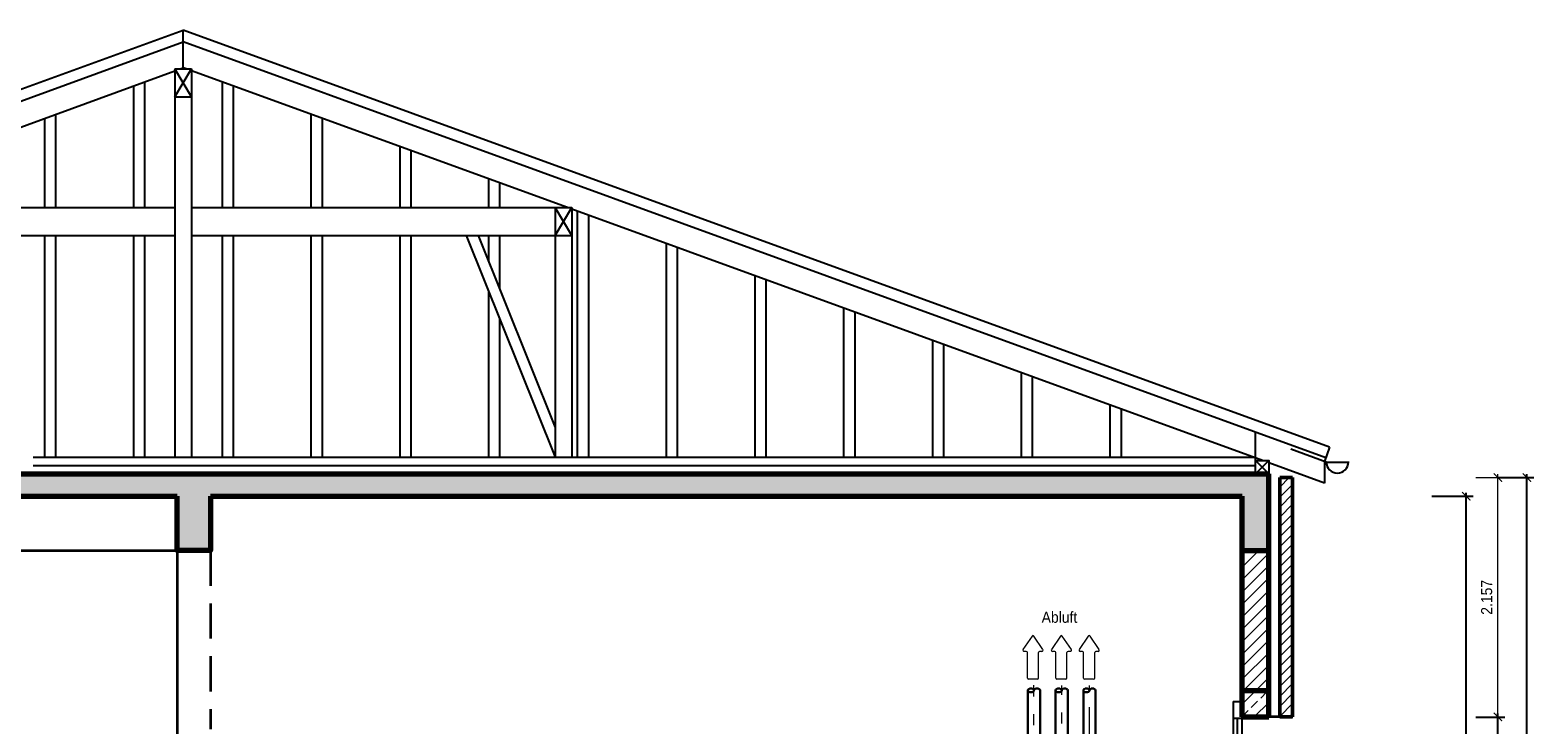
# Model space of a CAD drawing. Header units: metres. Extents: x -5 to 93, y -48 to 79.
# Tile 36 of 91: x 14 to 27, y 41 to 47. Entities that reach past the tile are written whole.
import ezdxf

# ---------------------------------------------------------------- set-up
doc = ezdxf.new("R2010")
doc.units = ezdxf.units.M
doc.header["$LTSCALE"] = 0.05
doc.header["$PDMODE"] = 35
doc.header["$PDSIZE"] = 0.1
doc.linetypes.add('STRICHPUNKT2', pattern=[12.7, 6.35, -3.175, 0, -3.175])
doc.linetypes.add('VERDECKT', pattern=[9.525, 6.35, -3.175])
for name, color, linetype, lineweight in [('Bemassung_Bau', 7, 'Continuous', 18), ('Beschrifttung', 7, 'Continuous', 18), ('Dach-Holz', 7, 'Continuous', 25), ('Fenster', 7, 'Continuous', 25), ('Lüftung', 82, 'Continuous', 30), ('Lüftung_mitte', 82, 'STRICHPUNKT2', 20), ('Lüftung_Text', 82, 'Continuous', 20), ('Wand', 6, 'Continuous', 70), ('Wand-dünn', 2, 'Continuous', 35), ('Wand-Schraffur', 252, 'Continuous', 20), ('Wand-verdeckt', 2, 'VERDECKT', 35), ('Wand-Verkleidung', 1, 'Continuous', 50)]:
    doc.layers.add(name, color=color, linetype=linetype, lineweight=lineweight)
doc.styles.add('Arial', font='arial.ttf', dxfattribs={"width": 0.9})
doc.dimstyles.new('AEC Bemassung 1-50', dxfattribs={"dimtxt": 0.1, "dimasz": 0.075, "dimexe": 0.0625, "dimexo": 0, "dimgap": 0.05, "dimtad": 1, "dimdec": 3, "dimrnd": 0.005, "dimzin": 1, "dimdsep": 46, "dimtxsty": 'Arial', "dimblk": 'ARCHTICK', "dimcen": 0.125, "dimdle": 0.03125, "dimazin": 0, "dimtfac": 1, "dimtdec": 3, "dimtix": 1, "dimtmove": 2, "dimatfit": 2, "dimfxl": 1, "dimtolj": 1, "dimtzin": 0, "dimarcsym": 0})
pattern_1 = [(45, (-41.06546, -6.2843), (-0.1122532, 0.1122532), []), (45, (-40.9532, -6.2843), (-0.1122532, 0.1122532), [0.079375, -0.0396875])]

# ---------------------------------------------------------------- blocks, each defined once
blk = doc.blocks.new('Pfeil')
at = {"layer": 'Beschrifttung'}
for p, q in [((0, -0.04), (0, 0.04)), ((0.01, 0.05), (0.24, 0.05)), ((0.25, 0.06), (0.25, 0.081)), ((0.388, 0.008), (0.266, 0.09)), ((0.01, -0.05), (0.24, -0.05)), ((0.25, -0.081), (0.25, -0.06)), ((0.266, -0.09), (0.388, -0.008))]:
    blk.add_line(p, q, dxfattribs=at)
for centre, start, end in [((0.01, 0.04), 90, 180), ((0.24, 0.06), 270, 0), ((0.26, 0.081), 56.3099, 180), ((0.382, 0), 303.6901, 56.3099), ((0.01, -0.04), 180, 270), ((0.24, -0.06), 0, 90), ((0.26, -0.081), 180, 303.6901)]:
    blk.add_arc(centre, 0.01, start, end, dxfattribs=at)
blk = doc.blocks.new('_ArchTick')
at = {"color": 0, "linetype": 'ByBlock', "const_width": 0.15}
blk.add_lwpolyline([(-0.5, -0.5), (0.5, 0.5)], dxfattribs=at)
blk = doc.blocks.new('*D174')
at = {"layer": 'Bemassung_Bau', "color": 0, "lineweight": -2, "transparency": 16777216}
for p, q in [((26.371, 42.906), (26.741, 42.906)), ((26.679, 34.975), (26.679, 42.937)), ((26.371, 35.006), (26.741, 35.006))]:
    blk.add_line(p, q, dxfattribs=at)
at = {"layer": 'Defpoints', "color": 0, "transparency": 16777216}
for p in [(26.371, 42.906), (26.679, 42.906), (26.371, 35.006)]:
    blk.add_point(p, dxfattribs=at)
at = {"layer": 'Bemassung_Bau', "color": 0, "lineweight": -2, "transparency": 16777216, "xscale": 0.075, "yscale": 0.075, "zscale": 0.075}
for p, rotation in [((26.679, 42.906), 90), ((26.679, 35.006), 270)]:
    blk.add_blockref('_ArchTick', p, dxfattribs=dict(at, rotation=rotation))
at = {"layer": 'Bemassung_Bau', "color": 0, "transparency": 16777216, "insert": (26.578, 38.956), "char_height": 0.1, "attachment_point": 5, "rotation": 90, "style": 'Arial'}
blk.add_mtext('\\A1;7.900', dxfattribs=at)
blk = doc.blocks.new('*D177')
at = {"layer": 'Bemassung_Bau', "color": 0, "lineweight": -2, "transparency": 16777216}
for p, q in [((26.965, 35.125), (26.965, 40.947)), ((26.765, 40.916), (27.028, 40.916)), ((26.704, 35.156), (27.028, 35.156))]:
    blk.add_line(p, q, dxfattribs=at)
at = {"layer": 'Defpoints', "color": 0, "transparency": 16777216}
for p in [(26.765, 40.916), (26.965, 40.916), (26.704, 35.156)]:
    blk.add_point(p, dxfattribs=at)
at = {"layer": 'Bemassung_Bau', "color": 0, "lineweight": -2, "transparency": 16777216, "xscale": 0.075, "yscale": 0.075, "zscale": 0.075}
for p, rotation in [((26.965, 40.916), 90), ((26.965, 35.156), 270)]:
    blk.add_blockref('_ArchTick', p, dxfattribs=dict(at, rotation=rotation))
at = {"layer": 'Bemassung_Bau', "color": 0, "transparency": 16777216, "insert": (26.864, 38.036), "char_height": 0.1, "attachment_point": 5, "rotation": 90, "style": 'Arial'}
blk.add_mtext('\\A1;5.760', dxfattribs=at)
blk = doc.blocks.new('*D179')
at = {"layer": 'Bemassung_Bau', "color": 0, "lineweight": -2, "transparency": 16777216}
for p, q in [((27.227, 35.125), (27.227, 43.104)), ((26.965, 43.073), (27.289, 43.073)), ((26.965, 35.156), (27.289, 35.156))]:
    blk.add_line(p, q, dxfattribs=at)
at = {"layer": 'Defpoints', "color": 0, "transparency": 16777216}
for p in [(26.965, 43.073), (27.227, 43.073), (26.965, 35.156)]:
    blk.add_point(p, dxfattribs=at)
at = {"layer": 'Bemassung_Bau', "color": 0, "lineweight": -2, "transparency": 16777216, "xscale": 0.075, "yscale": 0.075, "zscale": 0.075}
for p, rotation in [((27.227, 43.073), 90), ((27.227, 35.156), 270)]:
    blk.add_blockref('_ArchTick', p, dxfattribs=dict(at, rotation=rotation))
at = {"layer": 'Bemassung_Bau', "color": 0, "transparency": 16777216, "insert": (27.126, 39.115), "char_height": 0.1, "attachment_point": 5, "rotation": 90, "style": 'Arial'}
blk.add_mtext('\\A1;7.915', dxfattribs=at)

msp = doc.modelspace()

# ---------------------------------------------------------------- hatches: boundary and pattern name
at = {"layer": 'Wand-Schraffur'}
h = msp.add_hatch(dxfattribs=at)
h.set_pattern_fill('ANSI33', color=256, scale=0.025, style=0)
h.set_pattern_definition(pattern_1)
h.paths.add_polyline_path([(5.3394, 43.1061), (5.3394, 42.4161), (5.5794, 42.4161), (5.5794, 42.9061), (15.064, 42.9061), (15.064, 42.4161), (15.364, 42.4161), (15.364, 42.9061), (24.6594, 42.9061), (24.6594, 42.4161), (24.8994, 42.4161), (24.8994, 43.1061)])
h = msp.add_hatch(dxfattribs=at)
h.set_pattern_fill('ANSI31', color=256, scale=0.02, style=0)
h.set_pattern_definition([(45, (-41.06546, -6.284305), (-0.04490128, 0.04490128), [])])
h.paths.add_polyline_path([(25.1144, 43.0731), (24.9994, 43.0731), (24.9994, 40.9161), (25.1144, 40.9161)])
h = msp.add_hatch(dxfattribs=at)
h.set_pattern_fill('ANSI31', color=256, scale=0.025, style=0)
h.set_pattern_definition([(45, (-41.06546, -6.284305), (-0.0561266, 0.0561266), [])])
h.paths.add_polyline_path([(24.6594, 41.1561), (24.8994, 41.1561), (24.8994, 42.4161), (24.6594, 42.4161)])
h = msp.add_hatch(dxfattribs=at)
h.set_pattern_fill('ANSI33', color=256, scale=0.025, style=0)
h.set_pattern_definition(pattern_1)
h.paths.add_polyline_path([(24.8994, 40.9161), (24.8994, 41.1561), (24.6594, 41.1561), (24.6594, 40.9161)])

# ---------------------------------------------------------------- linework, layer by layer
at = {"layer": 'Bemassung_Bau'}
for p, q in [((26.9651, 40.8849), (26.9651, 43.1044)), ((26.7651, 43.0731), (27.0276, 43.0731)), ((26.7651, 40.9161), (27.0276, 40.9161))]:
    msp.add_line(p, q, dxfattribs=at)
at = {"layer": 'Dach-Holz'}
for p, q in [((4.7907, 43.347), (15.1194, 47.1063)), ((25.448, 43.347), (15.1194, 47.1063)), ((15.1194, 46.7658), (15.1194, 47.1063)), ((4.8249, 43.253), (15.1194, 46.9999)), ((25.4139, 43.253), (15.1194, 46.9999)), ((15.0444, 46.7561), (15.1944, 46.7561)), ((15.0444, 46.7561), (15.0444, 43.2561)), ((15.0444, 46.7561), (15.0444, 43.2561)), ((15.0444, 46.5061), (15.1944, 46.7561)), ((15.1944, 46.5061), (15.0444, 46.7561)), ((15.0928, 46.7561), (15.1194, 46.7658)), ((15.1459, 46.7561), (15.1194, 46.7658)), ((15.1944, 46.7561), (15.1944, 43.2561)), ((11.6585, 45.5061), (15.0444, 46.7385)), ((14.7694, 46.6384), (14.7694, 45.5061)), ((18.5803, 45.5061), (15.1944, 46.7385)), ((15.4694, 46.6384), (15.4694, 45.5061)), ((14.6694, 46.602), (14.6694, 45.5061)), ((15.0444, 46.5061), (15.1944, 46.5061)), ((15.5694, 46.602), (15.5694, 45.5061)), ((13.9694, 46.3472), (13.9694, 45.5061)), ((16.2694, 46.3472), (16.2694, 45.5061)), ((13.8694, 46.3108), (13.8694, 45.5061)), ((16.3694, 46.3108), (16.3694, 45.5061)), ((17.0694, 46.0561), (17.0694, 45.5061)), ((17.1694, 46.0197), (17.1694, 45.5061)), ((17.8694, 45.7649), (17.8694, 45.5061)), ((17.9694, 45.7285), (17.9694, 45.5061)), ((11.6194, 45.5061), (15.0444, 45.5061)), ((15.1944, 45.5061), (18.6194, 45.5061)), ((18.4694, 45.5061), (18.4694, 43.2561)), ((18.4694, 45.2561), (18.6194, 45.5061)), ((18.6194, 45.2561), (18.4694, 45.5061)), ((18.6194, 45.5061), (18.6194, 43.2561)), ((24.8445, 43.2261), (18.6194, 45.4919)), ((18.6694, 45.4737), (18.6694, 43.2561)), ((18.7694, 45.4373), (18.7694, 43.2561)), ((11.6194, 45.2561), (15.0444, 45.2561)), ((13.8694, 45.2561), (13.8694, 43.2561)), ((13.9694, 45.2561), (13.9694, 43.2561)), ((14.6694, 45.2561), (14.6694, 43.2561)), ((14.7694, 45.2561), (14.7694, 43.2561)), ((15.1944, 45.2561), (18.6194, 45.2561)), ((15.4694, 45.2561), (15.4694, 43.2561)), ((15.5694, 45.2561), (15.5694, 43.2561)), ((16.2694, 45.2561), (16.2694, 43.2561)), ((16.3694, 45.2561), (16.3694, 43.2561)), ((17.0694, 45.2561), (17.0694, 43.2561)), ((17.1694, 45.2561), (17.1694, 43.2561)), ((17.6694, 45.2561), (18.4694, 43.2561)), ((17.7771, 45.2561), (18.4694, 43.5254)), ((17.8694, 45.2561), (17.8694, 45.0254)), ((17.9694, 45.2561), (17.9694, 44.7754)), ((19.4694, 45.1825), (19.4694, 43.2561)), ((19.5694, 45.1461), (19.5694, 43.2561)), ((20.2694, 44.8914), (20.2694, 43.2561)), ((20.3694, 44.855), (20.3694, 43.2561)), ((17.8694, 44.7561), (17.8694, 43.2561)), ((21.0694, 44.6002), (21.0694, 43.2561)), ((17.9694, 44.5061), (17.9694, 43.2561)), ((21.1694, 44.5638), (21.1694, 43.2561)), ((21.8694, 44.309), (21.8694, 43.2561)), ((21.9694, 44.2726), (21.9694, 43.2561)), ((22.6694, 44.0178), (22.6694, 43.2561)), ((22.7694, 43.9814), (22.7694, 43.2561)), ((23.4694, 43.7267), (23.4694, 43.2561)), ((23.5694, 43.6903), (23.5694, 43.2561)), ((24.7794, 43.2261), (24.7794, 43.484)), ((13.7677, 43.2561), (24.7794, 43.2561)), ((24.7794, 43.1061), (24.8994, 43.2261)), ((24.8994, 43.1061), (24.7794, 43.2261)), ((25.4188, 43.2133), (25.1005, 43.3289)), ((25.448, 43.347), (25.4017, 43.2195)), ((13.7677, 43.1811), (24.7794, 43.1811)), ((25.4017, 43.0233), (24.8994, 43.2062)), ((25.4017, 43.2195), (25.4017, 43.0233)), ((25.4188, 43.2133), (25.6245, 43.2133))]:
    msp.add_line(p, q, dxfattribs=at)
msp.add_lwpolyline([(24.8994, 43.1061), (24.7794, 43.1061), (24.7794, 43.2261), (24.8994, 43.2261)], close=True, dxfattribs=at)
msp.add_arc((25.5188, 43.2133), 0.1, 180, 0, dxfattribs=at)
at = {"layer": 'Fenster'}
for p, q in [((24.5794, 41.0561), (24.6594, 41.0561)), ((24.5794, 40.9063), (24.6594, 40.9063)), ((24.6194, 40.3286), (24.6194, 40.9063))]:
    msp.add_line(p, q, dxfattribs=at)
msp.add_lwpolyline([(24.5794, 41.0561), (24.5794, 39.5211), (24.6594, 39.5211), (24.6594, 41.0561)], dxfattribs=at)
at = {"layer": 'Lüftung', "ltscale": 0.5}
for p, q in [((22.7294, 35.1561), (22.7294, 41.1561)), ((22.8394, 35.1561), (22.8394, 41.1561)), ((23.0894, 35.1561), (23.0894, 41.1561)), ((23.3394, 35.1561), (23.3394, 41.1561))]:
    msp.add_line(p, q, dxfattribs=at)
at = {"layer": 'Lüftung'}
for p, q in [((22.9794, 41.1561), (22.9794, 35.1561)), ((23.2294, 41.1561), (23.2294, 35.1561))]:
    msp.add_line(p, q, dxfattribs=at)
at = {"layer": 'Lüftung', "ltscale": 0.5}
for centre in [(22.7569, 41.1561), (23.0069, 41.1561), (23.2569, 41.1561)]:
    msp.add_ellipse(centre, major_axis=(-0.0275, 0), ratio=0.628112, dxfattribs=at)
for centre in [(22.8119, 41.1561), (23.0619, 41.1561), (23.3119, 41.1561)]:
    msp.add_ellipse(centre, major_axis=(-0.0275, 0), ratio=0.628112, start_param=3.1415927, end_param=6.2831853, dxfattribs=at)
at = {"layer": 'Lüftung_mitte'}
for p, q in [((22.7844, 34.4854), (22.7844, 41.2026)), ((23.0344, 34.5004), (23.0344, 41.2006)), ((23.2844, 34.8061), (23.2844, 41.1986))]:
    msp.add_line(p, q, dxfattribs=at)
at = {"layer": 'Wand'}
for p, q in [((5.3394, 43.1061), (24.8994, 43.1061)), ((24.8994, 40.9161), (24.8994, 43.1061)), ((5.5794, 42.9061), (15.064, 42.9061)), ((15.364, 42.9061), (24.6594, 42.9061)), ((24.6594, 40.9161), (24.6594, 42.9061)), ((24.6594, 42.4161), (24.8994, 42.4161)), ((24.6594, 41.1561), (24.8994, 41.1561)), ((24.6594, 40.9161), (24.8994, 40.9161))]:
    msp.add_line(p, q, dxfattribs=at)
msp.add_lwpolyline([(15.364, 42.9061), (15.364, 42.4161), (15.064, 42.4161), (15.064, 42.9061)], dxfattribs=at)
at = {"layer": 'Wand-dünn'}
for p, q in [((5.5794, 42.4161), (15.064, 42.4161)), ((15.064, 42.4161), (15.064, 38.3061)), ((25.1169, 40.9161), (24.8994, 40.9161))]:
    msp.add_line(p, q, dxfattribs=at)
at = {"layer": 'Wand-verdeckt'}
msp.add_line((15.364, 42.4161), (15.364, 40.8061), dxfattribs=at)
at = {"layer": 'Wand-Verkleidung'}
for p, q in [((24.9994, 43.0731), (24.9994, 40.9161)), ((24.9994, 43.0731), (25.1144, 43.0731)), ((25.1144, 40.9161), (25.1144, 43.0731)), ((24.9994, 40.9161), (25.1144, 40.9161))]:
    msp.add_line(p, q, dxfattribs=at)

# ---------------------------------------------------------------- block references
at = {"layer": 'Bemassung_Bau', "xscale": 0.07499999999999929, "yscale": 0.07499999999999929, "zscale": 0.07499999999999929, "rotation": 270}
for p in [(26.9651, 43.0731), (26.9651, 40.9161)]:
    msp.add_blockref('_ArchTick', p, dxfattribs=at)
at = {"layer": 'Beschrifttung', "rotation": 90}
for p in [(22.7756, 41.2571), (23.0315, 41.2571), (23.2819, 41.2571)]:
    msp.add_blockref('Pfeil', p, dxfattribs=at)

# ---------------------------------------------------------------- texts
at = {"layer": 'Bemassung_Bau', "insert": (26.864, 41.9946), "char_height": 0.1, "attachment_point": 5, "rotation": 90, "style": 'Arial'}
msp.add_mtext('\\A1;2.157', dxfattribs=at)
at = {"layer": 'Lüftung_Text', "style": 'Arial', "width": 0.9}
msp.add_text('Abluft', height=0.1, dxfattribs=at).set_placement((22.8536, 41.765))

# ---------------------------------------------------------------- dimensions: what is measured, and where the dimension line sits
at = {"layer": 'Bemassung_Bau'}
for base, p1, p2, picture, middle in [((27.2269, 43.0731), (26.9651, 35.1561), (26.9651, 43.0731), '*D179', (27.1259, 39.1146)), ((26.6788, 42.9061), (26.3708, 35.0061), (26.3708, 42.9061), '*D174', (26.5778, 38.9561)), ((26.9651, 40.9161), (26.7039, 35.1561), (26.7651, 40.9161), '*D177', (26.864, 38.0361))]:
    dim = msp.add_linear_dim(base=base, p1=p1, p2=p2, angle=90, dimstyle='AEC Bemassung 1-50', dxfattribs=at)
    dim.commit()
    dim.dimension.update_dxf_attribs({"geometry": picture, "text_midpoint": middle})

doc.saveas('drawing.dxf')
